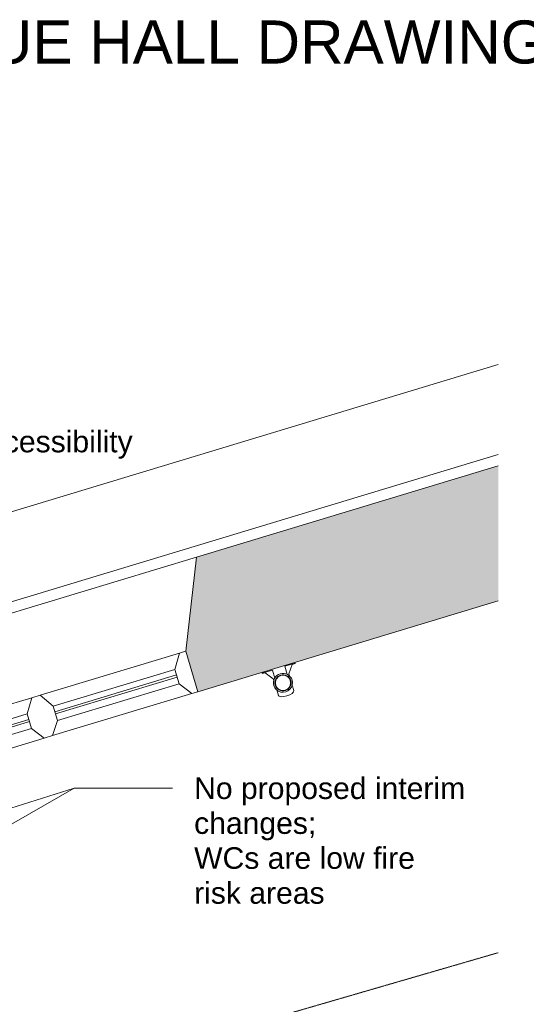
# Model space of a CAD drawing. Header units: millimetres. Extents: x -22631 to 93968, y -17976 to 24175.
# Tile 14 of 19: x 3044 to 5394, y -1108 to 3463. Entities that reach past the tile are written whole.
import ezdxf

# ---------------------------------------------------------------- set-up
doc = ezdxf.new("R2010")
doc.units = ezdxf.units.MM
doc.linetypes.add('Dash2', pattern=[3, 1.5, -1.5])
for name, color, linetype, lineweight in [('A-DETL', 90, 'Continuous', 9), ('A-GENM', 13, 'Continuous', 9), ('A-GLAZ', 151, 'Continuous', 9), ('A-WALL', 113, 'Continuous', 9), ('A-WALL-PATT', 111, 'Continuous', 18), ('G-ANNO-TEXT', 231, 'Continuous', 9)]:
    doc.layers.add(name, color=color, linetype=linetype, lineweight=lineweight)
doc.styles.add('Arial_1', font='arial.ttf', dxfattribs={"height": 100})
doc.styles.add('Arial_2', font='arial.ttf', dxfattribs={"height": 200})

# ---------------------------------------------------------------- blocks, each defined once
blk = doc.blocks.new('DKA_Window_Double_Chamfered Reveal - DKA_Window_Double_Chamfered Reveal-4314283-00_ Ground Intermediate Door Options - Dependent 1')
at = {"layer": 'A-GLAZ', "lineweight": 18}
for p, q in [((-695, 300), (-725, 300)), ((-652.1, 239.7), (-695, 300)), ((-20, 300), (-62.9, 239.7)), ((20, 300), (-20, 300)), ((62.9, 239.7), (20, 300)), ((695, 300), (652.1, 239.7)), ((696.8, 300), (695, 300)), ((-652.1, 169.7), (-652.1, 239.7)), ((-62.9, 239.7), (-62.9, 169.7)), ((62.9, 169.7), (62.9, 239.7)), ((652.1, 239.7), (652.1, 169.7)), ((-62.9, 206.8), (-652.1, 206.8)), ((-652.1, 206.8), (-652.1, 196.8)), ((-652.1, 196.8), (-62.9, 196.8)), ((-62.9, 196.8), (-62.9, 206.8)), ((652.1, 206.8), (62.9, 206.8)), ((62.9, 206.8), (62.9, 196.8)), ((62.9, 196.8), (652.1, 196.8)), ((652.1, 196.8), (652.1, 206.8)), ((-695, 103.7), (-652.1, 169.7)), ((-62.9, 169.7), (-20, 103.7)), ((20, 103.7), (62.9, 169.7)), ((652.1, 169.7), (695, 103.7)), ((-725, 103.7), (-695, 103.7)), ((-20, 103.7), (20, 103.7)), ((695, 103.7), (725, 103.7))]:
    blk.add_line(p, q, dxfattribs=at)
at = {"layer": 'A-GLAZ'}
for p, q in [((-20, 300), (-695, 300)), ((695, 300), (20, 300)), ((-62.9, 239.7), (-652.1, 239.7)), ((652.1, 239.7), (62.9, 239.7)), ((-652.1, 169.7), (-62.9, 169.7)), ((62.9, 169.7), (652.1, 169.7)), ((-20, 103.7), (-695, 103.7)), ((695, 103.7), (20, 103.7))]:
    blk.add_line(p, q, dxfattribs=at)
blk = doc.blocks.new('DKA_Furniture_Church Pew long L shape - DKA_Furniture_Church Pew long L shape-2241822-00_ Ground Intermediate Door Options - Dependent 1')
at = {"layer": 'A-GENM'}
for p, q in [((-100, 5450), (-100, 5400)), ((140, 5450), (-100, 5450)), ((139.7, 5450), (171.7, 5450)), ((140, 5400), (140, 5450)), ((350, 5450), (171.7, 5450)), ((171.7, 5400), (171.7, 5450)), ((350, 5400), (350, 5450)), ((-100, 5400), (-100, 3706.5)), ((-100, 5400), (140, 5400)), ((-50, 2228.2), (-50, 5400)), ((171.7, 5400), (139.7, 5400)), ((171.7, 5400), (350, 5400)), ((350, 2107.3), (350, 5400))]:
    blk.add_line(p, q, dxfattribs=at)
blk = doc.blocks.new('Gutter-AWMS_Rainwater-ApexHeritage_VictorianOgee-RoundPipe - OG50 - P30-4734635-00_ Ground Intermediate Door Options - Dependent 1')
at = {"layer": 'A-GENM'}
for p, q in [((4321.6, 475.7), (4274, 461.3)), ((4274, 461.3), (4285.3, 423.8)), ((4292.8, 425.7), (4307.8, 469.4)), ((4307.8, 469.4), (4322.2, 473.8)), ((4322.2, 473.8), (4321.6, 475.7)), ((4216.1, 443.8), (4168.5, 429.4)), ((4168.5, 429.4), (4169, 427.5)), ((4169, 427.5), (4183.4, 431.8)), ((4183.4, 431.8), (4220.1, 403.7)), ((4227.4, 406.2), (4216.1, 443.8)), ((4295.6, 416.8), (4292.8, 425.7)), ((4220.1, 403.7), (4222.8, 394.8)), ((4315.7, 348.3), (4308.1, 373.6)), ((4236.3, 351.9), (4244, 326.6))]:
    blk.add_line(p, q, dxfattribs=at)
for start, end in [(16.8268, 196.8268), (196.8268, 16.8268)]:
    blk.add_arc((4265.6, 384.6), 44, start, end, dxfattribs=at)
at = {"layer": 'A-GENM', "lineweight": 18}
for radius, start, end in [(37.5, 106.8268, 286.8268), (35.5, 106.8268, 286.8268), (37.5, 286.8268, 106.8268), (35.5, 286.8268, 106.8268)]:
    blk.add_arc((4265.6, 384.6), radius, start, end, dxfattribs=at)
at = {"layer": 'A-GENM'}
for start_param, end_param in [(3.141593, 4.712389), (4.712389, 6.283185)]:
    blk.add_ellipse((4279.8, 337.4), major_axis=(35.9, 10.9), ratio=0.382683, start_param=start_param, end_param=end_param, dxfattribs=at)

msp = doc.modelspace()

# ---------------------------------------------------------------- hatches: boundary and pattern name
at = {"layer": 'A-WALL-PATT', "lineweight": 9}
msp.add_hatch(color=8, dxfattribs=at).paths.add_polyline_path([(4138.6, 424.5), (5264.1, 764.9), (5264.1, 1391.8), (3964.9, 998.8), (4103.2, 541.4)])
h = msp.add_hatch(color=8, dxfattribs=at)
h.paths.add_polyline_path([(2224.2, -154.4), (2482.9, -76.2), (2426.1, 111.7), (2142.7, 447.8), (2050.5, 419.9), (2213, -117.4)])
h.paths.add_polyline_path([(3870.9, 343.6), (4138.6, 424.5), (3964.9, 998.8), (3863.7, 968.2), (3814, 531.5)])

# ---------------------------------------------------------------- linework, layer by layer
at = {"layer": 'A-DETL', "linetype": 'Dash2'}
msp.add_line((3986.8, -1239.4), (5264.1, -868.1), dxfattribs=at)
at = {"layer": 'A-WALL', "color": 7, "lineweight": 18}
for p, q in [((5264.1, 1391.8), (3863.7, 968.2)), ((3863.7, 968.2), (3814, 531.5)), ((3870.9, 343.6), (5264.1, 764.9)), ((3814, 531.5), (3870.9, 343.6))]:
    msp.add_line(p, q, dxfattribs=at)
at = {"layer": 'G-ANNO-TEXT', "color": 210, "lineweight": 18}
for p, q in [((44.3, -1961.8), (3297.1, -104.6)), ((1294.9, -734.6), (3297.1, -104.6)), ((3297.1, -104.6), (3753.2, -104.6)), ((3297.1, -104.6), (3753.2, -104.6))]:
    msp.add_line(p, q, dxfattribs=at)

# ---------------------------------------------------------------- block references
at = {"layer": 'A-GENM', "rotation": 106.8268404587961}
msp.add_blockref('DKA_Furniture_Church Pew long L shape - DKA_Furniture_Church Pew long L shape-2241822-00_ Ground Intermediate Door Options - Dependent 1', (7382.5, 2136.9), dxfattribs=at)
at = {"layer": 'A-GENM'}
msp.add_blockref('Gutter-AWMS_Rainwater-ApexHeritage_VictorianOgee-RoundPipe - OG50 - P30-4734635-00_ Ground Intermediate Door Options - Dependent 1', (0, 0), dxfattribs=at)
at = {"layer": 'A-GLAZ', "rotation": 196.8268404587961}
msp.add_blockref('DKA_Window_Double_Chamfered Reveal - DKA_Window_Double_Chamfered Reveal-4314283-00_ Ground Intermediate Door Options - Dependent 1', (3090, 420.8), dxfattribs=at)

# ---------------------------------------------------------------- texts
at = {"layer": 'G-ANNO-TEXT', "color": 7, "lineweight": 18, "insert": (-3028.8, 3459.5), "char_height": 200, "width": 10425.946, "attachment_point": 1, "style": 'Arial_2'}
msp.add_mtext('REFER TO DRAWING 100003 FOR FORTESCUE HALL DRAWING', dxfattribs=at)
at = {"layer": 'G-ANNO-TEXT', "color": 6, "lineweight": 18, "char_height": 100, "attachment_point": 1, "style": 'Arial_1'}
for s, insert, width in [('new door to improve accessibility ', (1518.4, 1554.6), 2593.459), ('No proposed interim ', (3853.2, -54.6), 1559.282), ('changes;', (3853.2, -216.6), 705.485), ('WCs are low fire ', (3853.2, -378.7), 1318.776), ('risk areas', (3853.2, -540.8), 753.586)]:
    msp.add_mtext(s, dxfattribs=dict(at, insert=insert, width=width))

doc.saveas('drawing.dxf')
